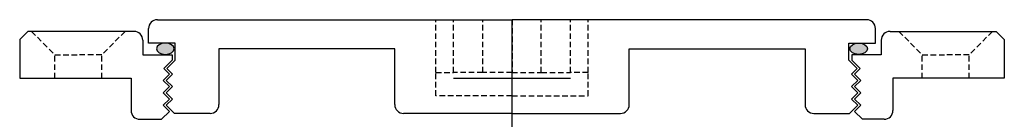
# Model space of a CAD drawing. Extents: x -84 to 84, y -7 to 10.
import ezdxf

# ---------------------------------------------------------------- set-up
doc = ezdxf.new("R2010")
doc.units = 0
doc.header["$LTSCALE"] = 0.15
doc.header["$MEASUREMENT"] = 0
doc.header["$PDMODE"] = 2
doc.header["$PDSIZE"] = 10
doc.linetypes.add('HIDDEN', pattern=[9.525, 6.35, -3.175])
doc.layers.get('0').update_dxf_attribs({"linetype": 'CONTINUOUS'})
doc.layers.add('Center', color=1, linetype='CONTINUOUS')

# ---------------------------------------------------------------- blocks, each defined once
blk = doc.blocks.new('4C168F')
for p, q in [((-82.6, 8), (-84, 6.6)), ((-64.5, 8), (-82.6, 8)), ((64.5, 8), (82.6, 8)), ((82.6, 8), (84, 6.6)), ((-84, 6.6), (-84, 0)), ((-63, 6.5), (-63, 4)), ((63, 6.5), (63, 4)), ((84, 6.6), (84, 0)), ((-63, 4), (-58, 4)), ((-58, 4), (-58, 3.1)), ((63, 4), (58, 4)), ((58, 4), (58, 3.1)), ((-58, 3.1), (-59.42, 1.68)), ((-58.44, 0.7), (-59.42, 1.68)), ((58, 3.1), (59.42, 1.68)), ((58.44, 0.7), (59.42, 1.68)), ((-84, 0), (-65, 0)), ((-65, 0), (-65, -5.5)), ((-59.5, -0.36), (-58.44, 0.7)), ((59.5, -0.36), (58.44, 0.7)), ((84, 0), (65, 0)), ((65, 0), (65, -5.5)), ((-58.44, -1.42), (-59.5, -0.36)), ((-59.5, -2.48), (-58.44, -1.42)), ((58.44, -1.42), (59.5, -0.36)), ((59.5, -2.48), (58.44, -1.42)), ((-58.44, -3.54), (-59.5, -2.48)), ((58.44, -3.54), (59.5, -2.48)), ((-59.5, -4.6), (-58.44, -3.54)), ((-58.44, -5.66), (-59.5, -4.6)), ((59.5, -4.6), (58.44, -3.54)), ((58.44, -5.66), (59.5, -4.6)), ((-59.78, -7), (-58.44, -5.66)), ((59.78, -7), (58.44, -5.66)), ((-63.5, -7), (-59.78, -7)), ((63.5, -7), (59.78, -7))]:
    blk.add_line(p, q)
at = {"linetype": 'HIDDEN'}
for p, q in [((-82, 8), (-78, 4)), ((-66, 8), (-70, 4)), ((66, 8), (70, 4)), ((82, 8), (78, 4)), ((-78, 4), (-74, 4)), ((-78, 0), (-78, 4)), ((-70, 4), (-74, 4)), ((-70, 0), (-70, 4)), ((70, 0), (70, 4)), ((70, 4), (74, 4)), ((78, 4), (74, 4)), ((78, 0), (78, 4))]:
    blk.add_line(p, q, dxfattribs=at)
for centre, start, end in [((-64.5, 6.5), 0, 90), ((64.5, 6.5), 90, 180), ((-63.5, -5.5), 180, 270), ((63.5, -5.5), 270, 0)]:
    blk.add_arc(centre, 1.5, start, end)
blk = doc.blocks.new('4C168P')
h = blk.add_hatch(color=256)
edge = h.paths.add_edge_path()
edge.add_ellipse((-59.16, -4.96), major_axis=(1.5, 0), ratio=0.647319, start_angle=-259.6975, end_angle=79.6975)
edge.add_line((-58.89, -4), (-59.43, -4))
h = blk.add_hatch(color=256)
edge = h.paths.add_edge_path()
edge.add_ellipse((59.16, -4.96), major_axis=(-1.5, 0), ratio=0.647319, start_angle=280.3025, end_angle=619.6975)
edge.add_line((59.43, -4), (58.89, -4))
for p, q in [((-60.5, 0), (0, 0)), ((60.5, 0), (0, 0)), ((-62, -4), (-62, -1.5)), ((62, -4), (62, -1.5)), ((-57.5, -4), (-62, -4)), ((-57.5, -6.9), (-57.5, -4)), ((-20, -5), (-50, -5)), ((-50, -5), (-50, -14.5)), ((-20, -14.5), (-20, -5)), ((20, -5), (50, -5)), ((20, -14.5), (20, -5)), ((50, -5), (50, -14.5)), ((57.5, -4), (62, -4)), ((57.5, -6.9), (57.5, -4)), ((-57.5, -6.9), (-58.92, -8.32)), ((-57.94, -9.3), (-58.92, -8.32)), ((57.5, -6.9), (58.92, -8.32)), ((57.94, -9.3), (58.92, -8.32)), ((-59, -10.36), (-57.94, -9.3)), ((59, -10.36), (57.94, -9.3)), ((-57.94, -11.42), (-59, -10.36)), ((-59, -12.48), (-57.94, -11.42)), ((57.94, -11.42), (59, -10.36)), ((59, -12.48), (57.94, -11.42)), ((-57.94, -13.54), (-59, -12.48)), ((57.94, -13.54), (59, -12.48)), ((-59, -14.6), (-57.94, -13.54)), ((-57.6, -16), (-59, -14.6)), ((57.6, -16), (59, -14.6)), ((59, -14.6), (57.94, -13.54)), ((-51.5, -16), (-57.6, -16)), ((0, -16), (-18.5, -16)), ((0, -16), (18.5, -16)), ((51.5, -16), (57.6, -16))]:
    blk.add_line(p, q)
at = {"linetype": 'HIDDEN'}
for p, q in [((-13, -9), (-13, 0)), ((-10, -9), (-10, 0)), ((-5, -9), (-5, 0)), ((0, 0), (0, -9)), ((5, -9), (5, 0)), ((10, -9), (10, 0)), ((13, -9), (13, 0)), ((-13, -13), (-13, -9)), ((-13, -9), (-10, -9)), ((-5, -9), (-10, -9)), ((0, -9), (-5, -9)), ((0, -9), (5, -9)), ((5, -9), (10, -9)), ((13, -9), (10, -9)), ((13, -13), (13, -9)), ((0, -13), (-13, -13)), ((0, -13), (13, -13))]:
    blk.add_line(p, q, dxfattribs=at)
for centre, start, end in [((-60.5, -1.5), 90, 180), ((60.5, -1.5), 0, 90), ((-51.5, -14.5), 270, 0), ((-18.5, -14.5), 180, 270), ((18.5, -14.5), 270, 0), ((51.5, -14.5), 180, 270)]:
    blk.add_arc(centre, 1.5, start, end)
at = {"extrusion": (0, 0, -1)}
blk.add_ellipse((-59.16, -4.96), major_axis=(1.5, 0), ratio=0.647319, dxfattribs=at)
blk.add_ellipse((59.16, -4.96), major_axis=(-1.5, 0), ratio=0.647319)

msp = doc.modelspace()

# ---------------------------------------------------------------- linework, layer by layer
at = {"layer": 'Center'}
msp.add_point((0, 0), dxfattribs=at)

# ---------------------------------------------------------------- block references
for name, p in [('4C168P', (0, 10)), ('4C168F', (0, 0))]:
    msp.add_blockref(name, p)

doc.saveas('drawing.dxf')
